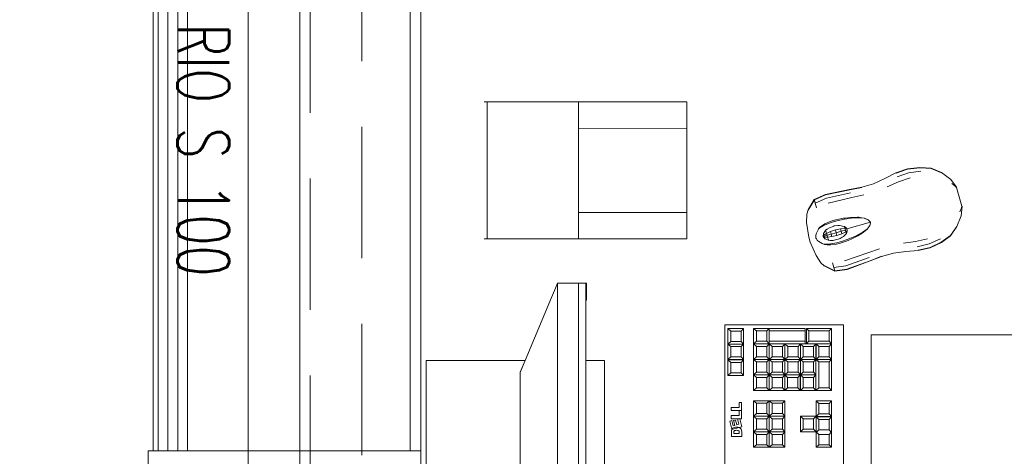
# Model space of a CAD drawing. Header units: millimetres. Extents: x 6161 to 8965, y -9035 to -5431.
# Tile 47 of 256: x 7286 to 7381, y -7927 to -7885. Entities that reach past the tile are written whole.
import ezdxf

# ---------------------------------------------------------------- set-up
doc = ezdxf.new("R2010")
doc.units = ezdxf.units.MM
doc.linetypes.add('1_VERDECKT', pattern=[15, 10, -5])
doc.linetypes.add('DASHED', pattern=[19.05, 12.7, -6.35])
for name, color, linetype, lineweight in [('2d_2_meble', 1, 'Continuous', 20), ('2d_2_WYMIAROWA', 8, 'Continuous', 18), ('CHLODNICTWO', 94, 'Continuous', 20), ('MEBLE PKN', 150, 'Continuous', 20)]:
    doc.layers.add(name, color=color, linetype=linetype, lineweight=lineweight)
doc.styles.add('JACEK_07', font='SIMPLEX.SHX', dxfattribs={"width": 0.7})

# ---------------------------------------------------------------- blocks, each defined once
blk = doc.blocks.new('*U362')
blk.add_lwpolyline([(24158.051, 19361.545), (24258.051, 19361.545), (24258.051, 19296.545), (24158.051, 19296.545), (24158.051, 19361.545)])
blk.add_lwpolyline([(24163.051, 19356.545), (24253.051, 19356.545), (24253.051, 19301.545), (24163.051, 19301.545)], close=True)
at = {"insert": (24165.113, 19354.714), "char_height": 5, "width": 296, "attachment_point": 1, "style": 'JACEK_07'}
blk.add_mtext('RIO S 100', dxfattribs=at)
blk = doc.blocks.new('WYSPA KASOWA')
for p, q in [((-375.179, 98.367), (-375.179, 51.633)), ((-374.702, 98.367), (-374.702, 51.633)), ((-373.751, 98.367), (-373.751, 51.633)), ((-372.799, 98.367), (-372.799, 51.633)), ((-371.848, 98.367), (-371.848, 51.633)), ((-350.307, 98.367), (-350.307, 51.633)), ((-349.288, 98.367), (-349.288, 76.125)), ((-349.288, 76.125), (-349.288, 70.754)), ((-349.288, 70.754), (-349.288, 60.348)), ((-349.288, 60.348), (-349.288, 47.425))]:
    blk.add_line(p, q)
at = {"color": 8, "linetype": 'DASHED'}
for points in [[(-360, 130), (0, 130), (0, -30), (-360, -30)], [(-355, 125), (-5, 125), (-5, -25), (-355, -25)]]:
    blk.add_lwpolyline(points, close=True, dxfattribs=at)
for points in [[(-292, 25.14), (-292, 62.86), (-305.716, 62.86), (-305.716, 25.14)], [(-375.653, 51.633), (-349.288, 51.633), (-349.288, 50), (-375.653, 50)]]:
    blk.add_lwpolyline(points, close=True)
at = {"layer": '2d_2_meble', "color": 252, "linetype": '1_VERDECKT', "ltscale": 0.5}
blk.add_line((-361, 0), (-361, 100), dxfattribs=at)
at = {"layer": '2d_2_WYMIAROWA'}
for p, q in [((-342.861, 85.364), (-343.143, 85.364)), ((-342.861, 85.364), (-342.861, 72.141)), ((-342.861, 85.364), (-334.04, 85.364)), ((-334.04, 82.82), (-334.04, 85.364)), ((-334.04, 85.364), (-323.549, 85.364)), ((-323.549, 85.364), (-323.549, 82.802)), ((-334.04, 82.82), (-323.549, 82.802)), ((-334.04, 82.82), (-334.04, 74.68)), ((-323.549, 82.802), (-323.549, 74.68)), ((-304.384, 77.949), (-303.308, 78.504)), ((-303.308, 78.504), (-302.186, 78.897)), ((-303.299, 78.474), (-302.177, 78.866)), ((-303.204, 78.14), (-302.079, 78.526)), ((-302.186, 78.897), (-300.988, 79.029)), ((-302.177, 78.866), (-300.98, 78.999)), ((-302.079, 78.526), (-300.887, 78.677)), ((-300.988, 79.029), (-299.907, 78.95)), ((-300.98, 78.999), (-299.9, 78.924)), ((-299.907, 78.95), (-298.905, 78.532)), ((-299.9, 78.924), (-298.899, 78.511)), ((-298.905, 78.532), (-298.01, 77.871)), ((-306.62, 77.131), (-305.478, 77.459)), ((-305.478, 77.459), (-304.384, 77.949)), ((-304.155, 77.15), (-303.064, 77.654)), ((-303.064, 77.654), (-301.937, 78.032)), ((-298.01, 77.871), (-297.441, 77.117)), ((-297.895, 77.472), (-297.568, 77.216)), ((-297.558, 77.205), (-297.568, 77.216)), ((-297.558, 77.205), (-297.467, 77.138)), ((-311.213, 75.92), (-310.118, 76.411)), ((-311.205, 75.892), (-310.11, 76.381)), ((-307.789, 76.902), (-310.118, 76.411)), ((-307.781, 76.874), (-310.11, 76.381)), ((-307.693, 76.566), (-310.017, 76.059)), ((-307.789, 76.902), (-306.62, 77.131)), ((-307.781, 76.874), (-306.612, 77.104)), ((-307.564, 76.118), (-306.401, 76.37)), ((-297.467, 77.138), (-297.457, 77.124)), ((-297.457, 77.124), (-297.441, 77.117)), ((-297.457, 77.124), (-297.438, 77.109)), ((-297.441, 77.117), (-297.438, 77.109)), ((-296.919, 75.298), (-297.438, 77.109)), ((-311.813, 74.937), (-311.213, 75.92)), ((-311.806, 74.915), (-311.205, 75.892)), ((-311.213, 75.92), (-311.205, 75.892)), ((-311.205, 75.892), (-311.116, 75.584)), ((-311.116, 75.584), (-310.017, 76.059)), ((-311.116, 75.584), (-310.988, 75.136)), ((-307.564, 76.118), (-309.883, 75.59)), ((-296.917, 75.291), (-297, 74.35)), ((-296.927, 75.276), (-296.928, 75.259)), ((-296.919, 75.298), (-296.927, 75.276)), ((-296.917, 75.291), (-296.927, 75.276)), ((-296.919, 75.298), (-296.917, 75.291)), ((-323.549, 74.68), (-334.04, 74.68)), ((-334.04, 72.141), (-334.04, 74.68)), ((-323.549, 72.141), (-323.549, 74.68)), ((-311.951, 73.697), (-311.938, 74.512)), ((-311.938, 74.512), (-311.813, 74.937)), ((-297, 74.35), (-297.409, 73.315)), ((-296.972, 75.139), (-297.114, 74.749)), ((-296.97, 75.154), (-296.972, 75.139)), ((-296.928, 75.259), (-296.97, 75.154)), ((-311.735, 72.277), (-311.951, 73.697)), ((-310.694, 73.213), (-310.488, 73.394)), ((-310.153, 73.479), (-310.67, 73.189)), ((-310.488, 73.394), (-310.23, 73.554)), ((-310.23, 73.554), (-310.187, 73.574)), ((-310.187, 73.574), (-309.679, 73.806)), ((-309.583, 73.713), (-310.153, 73.479)), ((-309.679, 73.806), (-309.398, 73.9)), ((-309.583, 73.713), (-309.034, 73.871)), ((-309.398, 73.9), (-309.136, 73.97)), ((-309.334, 73.351), (-309.278, 73.371)), ((-309.278, 73.371), (-309.248, 73.375)), ((-309.248, 73.375), (-308.93, 73.418)), ((-309.136, 73.97), (-308.55, 74.084)), ((-308.301, 74.023), (-309.034, 73.871)), ((-308.93, 73.418), (-308.824, 73.423)), ((-308.824, 73.423), (-308.774, 73.425)), ((-308.774, 73.425), (-308.306, 73.327)), ((-308.55, 74.084), (-308.395, 74.115)), ((-308.395, 74.115), (-308.232, 74.138)), ((-307.636, 74.123), (-308.301, 74.023)), ((-308.232, 74.138), (-307.714, 74.199)), ((-308.047, 73.087), (-305.769, 73.741)), ((-307.714, 74.199), (-307.519, 74.204)), ((-306.855, 74.165), (-307.636, 74.123)), ((-307.519, 74.204), (-307.02, 74.22)), ((-307.02, 74.22), (-306.91, 74.218)), ((-306.91, 74.218), (-306.594, 74.171)), ((-306.356, 74.117), (-306.855, 74.165)), ((-306.594, 74.171), (-306.381, 74.141)), ((-306.381, 74.141), (-306.016, 73.98)), ((-305.994, 73.964), (-306.356, 74.117)), ((-305.852, 73.407), (-306.076, 73.077)), ((-306.068, 73.11), (-305.841, 73.432)), ((-306.004, 73.974), (-306.016, 73.98)), ((-306.004, 73.974), (-305.994, 73.964)), ((-305.994, 73.964), (-305.825, 73.81)), ((-305.844, 73.418), (-305.852, 73.407)), ((-305.841, 73.432), (-305.844, 73.418)), ((-305.78, 73.652), (-305.841, 73.432)), ((-305.78, 73.764), (-305.825, 73.81)), ((-305.769, 73.741), (-305.78, 73.764)), ((-305.766, 73.715), (-305.78, 73.652)), ((-305.769, 73.741), (-305.766, 73.715)), ((-311.067, 72.335), (-311.055, 72.477)), ((-311.055, 72.477), (-311.039, 72.582)), ((-311.039, 72.582), (-311.008, 72.677)), ((-311.008, 72.677), (-310.839, 73.013)), ((-310.839, 73.013), (-310.802, 73.084)), ((-310.802, 73.084), (-310.694, 73.213)), ((-310.802, 73.084), (-310.67, 73.189)), ((-310.326, 72.653), (-310.346, 72.363)), ((-310.133, 72.932), (-310.326, 72.653)), ((-310.322, 72.639), (-310.326, 72.653)), ((-310.326, 72.579), (-310.321, 72.633)), ((-310.323, 72.462), (-310.324, 72.475)), ((-310.32, 72.436), (-310.323, 72.462)), ((-310.321, 72.633), (-310.322, 72.639)), ((-310.321, 72.633), (-310.28, 72.491)), ((-310.319, 72.417), (-310.32, 72.436)), ((-310.28, 72.491), (-310.032, 72.654)), ((-310.251, 72.391), (-310.28, 72.491)), ((-310.251, 72.391), (-309.979, 72.469)), ((-310.133, 72.932), (-310.118, 72.952)), ((-310.118, 72.952), (-309.958, 73.06)), ((-310.108, 72.916), (-310.032, 72.654)), ((-310.032, 72.654), (-309.642, 72.828)), ((-309.979, 72.469), (-310.032, 72.654)), ((-309.979, 72.469), (-309.572, 72.585)), ((-309.926, 72.283), (-309.979, 72.469)), ((-309.958, 73.06), (-309.748, 73.2)), ((-309.748, 73.2), (-309.397, 73.328)), ((-309.642, 72.828), (-309.167, 72.985)), ((-309.572, 72.585), (-309.642, 72.828)), ((-309.572, 72.585), (-309.092, 72.723)), ((-309.503, 72.343), (-309.572, 72.585)), ((-309.503, 72.343), (-309.017, 72.461)), ((-309.397, 73.328), (-309.334, 73.351)), ((-309.167, 72.985), (-308.682, 73.103)), ((-309.092, 72.723), (-309.167, 72.985)), ((-309.092, 72.723), (-308.612, 72.861)), ((-309.017, 72.461), (-309.092, 72.723)), ((-309.017, 72.461), (-308.543, 72.618)), ((-308.682, 73.103), (-308.259, 73.163)), ((-308.612, 72.861), (-308.682, 73.103)), ((-308.612, 72.861), (-308.205, 72.977)), ((-308.543, 72.618), (-308.612, 72.861)), ((-308.543, 72.618), (-308.152, 72.792)), ((-308.118, 72.628), (-308.392, 72.366)), ((-308.306, 73.327), (-308.284, 73.315)), ((-308.259, 73.163), (-308.306, 73.327)), ((-308.284, 73.315), (-308.096, 73.159)), ((-308.205, 72.977), (-308.259, 73.163)), ((-308.096, 73.159), (-308.259, 73.163)), ((-308.027, 73.028), (-308.205, 72.977)), ((-308.152, 72.792), (-308.205, 72.977)), ((-308.033, 72.87), (-308.152, 72.792)), ((-308.152, 72.792), (-308.109, 72.641)), ((-308.109, 72.641), (-308.118, 72.628)), ((-308.033, 72.87), (-308.109, 72.641)), ((-308.096, 73.159), (-308.047, 73.087)), ((-308.047, 73.087), (-308.027, 73.028)), ((-308.027, 73.028), (-308.033, 72.87)), ((-307.766, 72.159), (-307.149, 72.427)), ((-307.008, 72.42), (-307.175, 72.322)), ((-307.149, 72.427), (-306.465, 72.805)), ((-306.576, 72.672), (-307.008, 72.42)), ((-306.483, 72.731), (-306.576, 72.672)), ((-306.24, 72.938), (-306.483, 72.731)), ((-306.465, 72.805), (-306.068, 73.11)), ((-306.076, 73.077), (-306.24, 72.938)), ((-298.045, 72.455), (-298.921, 71.819)), ((-298.037, 72.429), (-298.912, 71.79)), ((-297.415, 73.336), (-298.045, 72.455)), ((-297.409, 73.315), (-298.037, 72.429)), ((-342.861, 72.141), (-343.143, 72.141)), ((-334.04, 72.141), (-342.861, 72.141)), ((-323.549, 72.141), (-334.04, 72.141)), ((-311.744, 72.37), (-311.735, 72.277)), ((-311.735, 72.277), (-311.604, 71.821)), ((-311.035, 70.502), (-311.604, 71.821)), ((-311.563, 71.737), (-311.604, 71.821)), ((-311.067, 72.335), (-311.061, 72.242)), ((-311.061, 72.242), (-311.058, 72.224)), ((-311.052, 72.207), (-311.058, 72.224)), ((-311.007, 72.125), (-311.052, 72.207)), ((-310.921, 72.011), (-311.007, 72.125)), ((-310.852, 71.93), (-310.921, 72.011)), ((-310.776, 71.866), (-310.852, 71.93)), ((-310.454, 71.671), (-310.776, 71.866)), ((-310.386, 71.63), (-310.454, 71.671)), ((-310.225, 71.579), (-310.386, 71.63)), ((-310.217, 71.611), (-310.386, 71.63)), ((-310.346, 72.363), (-310.176, 72.128)), ((-310.233, 72.215), (-310.279, 72.291)), ((-310.222, 72.29), (-310.251, 72.391)), ((-309.955, 71.534), (-310.225, 71.579)), ((-310.222, 72.29), (-309.926, 72.283)), ((-310.176, 72.128), (-310.222, 72.29)), ((-309.626, 71.639), (-310.217, 71.611)), ((-310.176, 72.128), (-309.938, 72.026)), ((-309.651, 71.535), (-309.955, 71.534)), ((-309.87, 71.999), (-309.938, 72.026)), ((-309.926, 72.283), (-309.503, 72.343)), ((-309.926, 72.283), (-309.851, 72.021)), ((-309.841, 71.988), (-309.87, 71.999)), ((-309.663, 71.983), (-309.841, 71.988)), ((-309.398, 71.976), (-309.663, 71.983)), ((-309.604, 71.541), (-309.651, 71.535)), ((-309.018, 71.743), (-309.626, 71.639)), ((-309.05, 71.613), (-309.604, 71.541)), ((-309.051, 72.05), (-309.398, 71.976)), ((-308.908, 72.081), (-309.051, 72.05)), ((-308.762, 71.683), (-309.05, 71.613)), ((-308.469, 71.9), (-309.018, 71.743)), ((-308.705, 72.172), (-308.908, 72.081)), ((-308.503, 71.761), (-308.762, 71.683)), ((-308.51, 72.278), (-308.705, 72.172)), ((-308.454, 72.309), (-308.51, 72.278)), ((-307.945, 71.976), (-308.503, 71.761)), ((-307.766, 72.159), (-308.469, 71.9)), ((-308.392, 72.366), (-308.454, 72.309)), ((-307.798, 72.032), (-307.945, 71.976)), ((-307.647, 72.098), (-307.798, 72.032)), ((-307.175, 72.322), (-307.647, 72.098)), ((-301.401, 71.855), (-302.593, 71.705)), ((-300.246, 72.132), (-301.401, 71.855)), ((-300.104, 71.638), (-301.262, 71.369)), ((-299.013, 72.142), (-300.104, 71.638)), ((-298.921, 71.819), (-300.006, 71.298)), ((-298.912, 71.79), (-299.998, 71.267)), ((-306.032, 70.773), (-308.278, 69.993)), ((-304.912, 71.176), (-306.032, 70.773)), ((-303.552, 70.742), (-304.694, 70.414)), ((-302.364, 70.906), (-303.552, 70.742)), ((-301.158, 71.005), (-302.364, 70.906)), ((-300.006, 71.298), (-301.166, 71.035)), ((-299.998, 71.267), (-301.158, 71.005)), ((-310.592, 69.817), (-311.035, 70.502)), ((-310.261, 69.524), (-310.592, 69.817)), ((-309.455, 69.792), (-309.327, 69.344)), ((-305.903, 70.325), (-308.143, 69.524)), ((-305.815, 70.017), (-308.051, 69.201)), ((-305.807, 69.989), (-308.042, 69.172)), ((-304.701, 70.442), (-305.815, 70.017)), ((-304.694, 70.414), (-305.807, 69.989)), ((-309.238, 69.036), (-310.267, 69.546)), ((-309.23, 69.008), (-310.261, 69.524)), ((-308.143, 69.524), (-309.327, 69.344)), ((-309.327, 69.344), (-309.238, 69.036)), ((-308.051, 69.201), (-309.238, 69.036)), ((-309.238, 69.036), (-309.23, 69.008)), ((-308.042, 69.172), (-309.23, 69.008)), ((-336.251, 67.342), (-336.044, 67.835)), ((-334.036, 67.835), (-336.044, 67.835)), ((-336.044, 67.835), (-336.044, 22.165)), ((-333.316, 67.835), (-334.036, 67.835)), ((-334.036, 22.165), (-334.036, 67.835)), ((-333.316, 66.595), (-333.316, 67.835)), ((-333.316, 67.835), (-333.266, 67.835)), ((-333.266, 67.244), (-333.266, 67.835)), ((-336.631, 66.441), (-336.251, 67.342)), ((-333.266, 66.595), (-333.266, 67.244)), ((-339.2, 60.348), (-336.631, 66.441)), ((-333.316, 66.205), (-333.316, 66.595)), ((-333.316, 66.595), (-333.266, 66.595)), ((-333.316, 66.205), (-333.266, 66.205)), ((-333.316, 66.205), (-333.316, 60.348)), ((-333.266, 66.257), (-333.266, 66.595)), ((-333.266, 66.205), (-333.266, 66.257)), ((-319.873, 63.827), (-319.873, 27.676)), ((-319.873, 63.827), (-308.373, 63.827)), ((-319.569, 63.451), (-319.298, 63.203)), ((-319.569, 63.451), (-319.569, 61.951)), ((-319.569, 63.451), (-318.069, 63.451)), ((-318.298, 63.203), (-319.298, 63.203)), ((-319.298, 63.203), (-319.298, 62.203)), ((-318.069, 63.451), (-318.298, 63.203)), ((-318.298, 62.203), (-318.298, 63.203)), ((-318.069, 63.451), (-318.069, 61.951)), ((-317.09, 63.469), (-316.818, 63.22)), ((-317.09, 63.469), (-315.59, 63.469)), ((-317.09, 63.469), (-317.09, 61.969)), ((-315.818, 63.22), (-316.818, 63.22)), ((-316.818, 63.22), (-316.818, 62.22)), ((-315.59, 63.469), (-315.818, 63.22)), ((-315.818, 62.22), (-315.818, 63.22)), ((-315.59, 63.469), (-315.59, 63.237)), ((-312.09, 63.469), (-315.59, 63.469)), ((-315.59, 63.237), (-312.09, 63.237)), ((-315.59, 63.237), (-315.59, 62.239)), ((-312.09, 63.469), (-312.09, 63.237)), ((-312.09, 63.237), (-312.09, 62.237)), ((-311.97, 63.469), (-311.74, 63.239)), ((-309.543, 63.469), (-311.97, 63.469)), ((-311.97, 63.469), (-311.97, 61.969)), ((-309.773, 63.239), (-311.74, 63.239)), ((-311.74, 63.239), (-311.74, 62.229)), ((-309.774, 62.229), (-309.773, 63.239)), ((-309.543, 63.469), (-309.773, 63.239)), ((-309.544, 61.969), (-309.543, 63.469)), ((-308.373, 27.676), (-308.373, 63.827)), ((-319.569, 61.951), (-319.298, 62.203)), ((-319.569, 61.951), (-319.298, 61.702)), ((-319.569, 61.951), (-318.069, 61.951)), ((-319.569, 61.951), (-319.569, 60.45)), ((-319.298, 62.203), (-318.298, 62.203)), ((-318.069, 61.951), (-318.298, 62.203)), ((-318.069, 61.951), (-318.298, 61.702)), ((-318.069, 61.951), (-318.069, 60.45)), ((-317.09, 61.969), (-316.818, 62.22)), ((-317.09, 61.969), (-316.818, 61.72)), ((-317.09, 61.969), (-315.59, 61.969)), ((-317.09, 61.969), (-317.09, 60.469)), ((-316.818, 62.22), (-315.818, 62.22)), ((-315.59, 61.969), (-315.818, 62.22)), ((-315.59, 61.969), (-315.818, 61.72)), ((-315.59, 61.969), (-315.59, 62.239)), ((-312.09, 62.237), (-315.59, 62.239)), ((-315.59, 61.969), (-315.59, 60.469)), ((-315.59, 61.969), (-315.569, 61.969)), ((-315.569, 61.969), (-315.298, 61.72)), ((-315.569, 61.969), (-314.069, 61.969)), ((-315.569, 61.969), (-315.569, 60.469)), ((-314.069, 61.969), (-314.298, 61.72)), ((-314.069, 61.969), (-314.069, 60.469)), ((-314.069, 61.969), (-314.052, 61.969)), ((-314.052, 61.969), (-313.78, 61.72)), ((-314.052, 61.969), (-312.552, 61.969)), ((-314.052, 61.969), (-314.052, 60.469)), ((-312.552, 61.969), (-312.78, 61.72)), ((-312.552, 61.969), (-312.552, 60.469)), ((-312.552, 61.969), (-312.28, 61.72)), ((-312.552, 61.969), (-312.09, 61.969)), ((-312.09, 61.969), (-312.09, 62.237)), ((-312.09, 61.969), (-311.97, 61.969)), ((-311.97, 61.969), (-311.74, 62.229)), ((-311.97, 61.969), (-311.052, 61.969)), ((-311.74, 62.229), (-309.774, 62.229)), ((-311.052, 61.969), (-311.28, 61.72)), ((-311.052, 61.969), (-311.052, 60.469)), ((-311.052, 61.969), (-311.044, 61.969)), ((-311.044, 61.969), (-311.044, 60.469)), ((-311.044, 61.969), (-310.773, 61.72)), ((-311.044, 61.969), (-309.544, 61.969)), ((-309.544, 61.969), (-309.774, 62.229)), ((-309.544, 61.969), (-309.773, 61.72)), ((-309.544, 61.969), (-309.544, 60.469)), ((-318.298, 61.702), (-319.298, 61.702)), ((-319.298, 61.702), (-319.298, 60.702)), ((-318.298, 60.702), (-318.298, 61.702)), ((-315.818, 61.72), (-316.818, 61.72)), ((-316.818, 61.72), (-316.818, 60.72)), ((-315.818, 60.72), (-315.818, 61.72)), ((-315.298, 61.72), (-315.298, 60.72)), ((-314.298, 61.72), (-315.298, 61.72)), ((-314.298, 60.72), (-314.298, 61.72)), ((-312.78, 61.72), (-313.78, 61.72)), ((-313.78, 61.72), (-313.78, 60.72)), ((-312.78, 60.72), (-312.78, 61.72)), ((-311.28, 61.72), (-312.28, 61.72)), ((-312.28, 61.72), (-312.28, 60.72)), ((-311.28, 60.72), (-311.28, 61.72)), ((-309.773, 61.72), (-310.773, 61.72)), ((-310.773, 61.72), (-310.773, 60.72)), ((-309.773, 60.72), (-309.773, 61.72)), ((-339.2, 60.348), (-348.756, 60.348)), ((-348.756, 60.348), (-348.756, 29.652)), ((-339.676, 59.207), (-339.2, 60.348)), ((-339.2, 60.348), (-339.667, 59.239)), ((-331.508, 60.348), (-333.316, 60.348)), ((-333.316, 29.652), (-333.316, 60.348)), ((-331.508, 29.652), (-331.508, 60.348)), ((-319.569, 60.45), (-319.298, 60.702)), ((-319.569, 60.45), (-318.069, 60.45)), ((-319.569, 60.427), (-319.298, 60.178)), ((-319.569, 60.427), (-318.069, 60.427)), ((-319.569, 60.427), (-319.569, 58.927)), ((-319.298, 60.702), (-318.298, 60.702)), ((-318.298, 60.178), (-319.298, 60.178)), ((-319.298, 60.178), (-319.298, 59.178)), ((-318.069, 60.45), (-318.298, 60.702)), ((-318.069, 60.427), (-318.298, 60.178)), ((-318.298, 59.178), (-318.298, 60.178)), ((-318.069, 60.427), (-318.069, 58.927)), ((-317.09, 60.469), (-316.818, 60.72)), ((-317.09, 60.469), (-315.59, 60.469)), ((-317.09, 60.469), (-316.818, 60.22)), ((-317.09, 60.469), (-317.09, 58.969)), ((-316.818, 60.72), (-315.818, 60.72)), ((-316.818, 60.22), (-316.818, 59.22)), ((-315.818, 60.22), (-316.818, 60.22)), ((-315.59, 60.469), (-315.818, 60.72)), ((-315.59, 60.469), (-315.818, 60.22)), ((-315.818, 59.22), (-315.818, 60.22)), ((-315.59, 60.469), (-315.59, 58.969)), ((-315.569, 60.469), (-315.298, 60.72)), ((-315.569, 60.469), (-314.069, 60.469)), ((-315.569, 60.469), (-315.298, 60.22)), ((-315.569, 60.469), (-315.569, 58.969)), ((-315.298, 60.72), (-314.298, 60.72)), ((-314.298, 60.22), (-315.298, 60.22)), ((-315.298, 60.22), (-315.298, 59.22)), ((-314.069, 60.469), (-314.298, 60.72)), ((-314.069, 60.469), (-314.298, 60.22)), ((-314.298, 59.22), (-314.298, 60.22)), ((-314.069, 60.469), (-314.069, 58.969)), ((-314.052, 60.469), (-313.78, 60.72)), ((-314.052, 60.469), (-313.78, 60.22)), ((-314.052, 60.469), (-312.552, 60.469)), ((-314.052, 58.969), (-314.052, 60.469)), ((-313.78, 60.72), (-312.78, 60.72)), ((-312.78, 60.22), (-313.78, 60.22)), ((-313.78, 60.22), (-313.78, 59.22)), ((-312.552, 60.469), (-312.78, 60.72)), ((-312.552, 60.469), (-312.78, 60.22)), ((-312.78, 59.22), (-312.78, 60.22)), ((-312.552, 60.469), (-312.28, 60.72)), ((-312.552, 60.469), (-312.28, 60.22)), ((-312.552, 60.469), (-311.052, 60.469)), ((-312.552, 60.469), (-312.552, 58.969)), ((-312.28, 60.72), (-311.28, 60.72)), ((-311.28, 60.22), (-312.28, 60.22)), ((-312.28, 60.22), (-312.28, 59.22)), ((-311.052, 60.469), (-311.28, 60.72)), ((-311.052, 60.469), (-311.28, 60.22)), ((-311.28, 59.22), (-311.28, 60.22)), ((-311.052, 60.469), (-311.044, 60.469)), ((-311.052, 58.969), (-311.052, 60.469)), ((-311.052, 60.469), (-310.782, 60.239)), ((-311.044, 60.469), (-310.773, 60.72)), ((-311.044, 60.469), (-309.544, 60.469)), ((-311.044, 60.469), (-310.782, 60.239)), ((-310.782, 57.719), (-310.782, 60.239)), ((-310.782, 60.239), (-309.764, 60.239)), ((-310.773, 60.72), (-309.773, 60.72)), ((-309.544, 60.469), (-309.773, 60.72)), ((-309.544, 60.469), (-309.764, 60.239)), ((-309.764, 60.239), (-309.764, 57.719)), ((-309.544, 60.469), (-309.544, 57.469)), ((-339.676, 59.207), (-339.667, 59.239)), ((-339.676, 59.207), (-339.676, 47.425)), ((-319.569, 58.927), (-319.298, 59.178)), ((-319.298, 59.178), (-318.298, 59.178)), ((-318.069, 58.927), (-318.298, 59.178)), ((-317.09, 58.969), (-316.818, 59.22)), ((-316.818, 59.22), (-315.818, 59.22)), ((-315.59, 58.969), (-315.818, 59.22)), ((-315.569, 58.969), (-315.298, 59.22)), ((-315.298, 59.22), (-314.298, 59.22)), ((-314.069, 58.969), (-314.298, 59.22)), ((-314.052, 58.969), (-313.78, 59.22)), ((-313.78, 59.22), (-312.78, 59.22)), ((-312.552, 58.969), (-312.78, 59.22)), ((-312.552, 58.969), (-312.28, 59.22)), ((-312.28, 59.22), (-311.28, 59.22)), ((-311.052, 58.969), (-311.28, 59.22)), ((-319.569, 58.927), (-318.069, 58.927)), ((-317.09, 58.969), (-316.818, 58.72)), ((-317.09, 58.969), (-315.59, 58.969)), ((-317.09, 58.969), (-317.09, 57.469)), ((-315.818, 58.72), (-316.818, 58.72)), ((-316.818, 58.72), (-316.818, 57.72)), ((-315.59, 58.969), (-315.818, 58.72)), ((-315.818, 57.72), (-315.818, 58.72)), ((-315.59, 58.969), (-315.59, 57.469)), ((-315.569, 58.969), (-315.298, 58.72)), ((-315.569, 58.969), (-314.069, 58.969)), ((-315.569, 58.969), (-315.569, 57.469)), ((-314.298, 58.72), (-315.298, 58.72)), ((-315.298, 58.72), (-315.298, 57.72)), ((-314.069, 58.969), (-314.298, 58.72)), ((-314.298, 57.72), (-314.298, 58.72)), ((-314.069, 58.969), (-314.069, 57.469)), ((-314.064, 58.969), (-313.792, 58.72)), ((-314.064, 58.969), (-314.052, 58.969)), ((-314.064, 58.969), (-314.064, 57.469)), ((-314.052, 58.969), (-312.564, 58.969)), ((-312.792, 58.72), (-313.792, 58.72)), ((-313.792, 58.72), (-313.792, 57.72)), ((-312.564, 58.969), (-312.792, 58.72)), ((-312.792, 57.72), (-312.792, 58.72)), ((-312.564, 58.969), (-312.552, 58.969)), ((-312.564, 58.969), (-312.564, 57.469)), ((-312.552, 58.969), (-312.28, 58.72)), ((-312.552, 58.969), (-311.052, 58.969)), ((-312.552, 58.969), (-312.552, 57.469)), ((-311.28, 58.72), (-312.28, 58.72)), ((-312.28, 58.72), (-312.28, 57.72)), ((-311.052, 58.969), (-311.28, 58.72)), ((-311.28, 57.72), (-311.28, 58.72)), ((-311.052, 57.469), (-311.052, 58.969)), ((-317.09, 57.469), (-316.818, 57.72)), ((-317.09, 57.469), (-315.59, 57.469)), ((-316.818, 57.72), (-315.818, 57.72)), ((-315.59, 57.469), (-315.818, 57.72)), ((-315.569, 57.469), (-315.298, 57.72)), ((-315.569, 57.469), (-314.069, 57.469)), ((-315.298, 57.72), (-314.298, 57.72)), ((-314.069, 57.469), (-314.298, 57.72)), ((-314.064, 57.469), (-313.792, 57.72)), ((-314.064, 57.469), (-312.564, 57.469)), ((-313.792, 57.72), (-312.792, 57.72)), ((-312.564, 57.469), (-312.792, 57.72)), ((-312.552, 57.469), (-312.28, 57.72)), ((-312.552, 57.469), (-311.052, 57.469)), ((-312.28, 57.72), (-311.28, 57.72)), ((-311.052, 57.469), (-311.28, 57.72)), ((-311.052, 57.469), (-310.782, 57.719)), ((-309.544, 57.469), (-311.052, 57.469)), ((-309.764, 57.719), (-310.782, 57.719)), ((-309.544, 57.469), (-309.764, 57.719)), ((-318.489, 55.827), (-318.489, 56.309)), ((-318.489, 56.309), (-318.243, 56.309)), ((-318.243, 56.309), (-318.243, 55.518)), ((-317.09, 56.469), (-316.818, 56.22)), ((-317.09, 56.469), (-315.59, 56.469)), ((-317.09, 56.469), (-317.09, 54.969)), ((-316.818, 56.22), (-316.818, 55.22)), ((-315.818, 56.22), (-316.818, 56.22)), ((-315.59, 56.469), (-315.818, 56.22)), ((-315.818, 55.22), (-315.818, 56.22)), ((-315.59, 56.469), (-315.59, 54.969)), ((-315.569, 56.469), (-315.298, 56.22)), ((-315.569, 56.469), (-314.069, 56.469)), ((-315.569, 56.469), (-315.569, 54.969)), ((-315.298, 56.22), (-315.298, 55.22)), ((-314.298, 56.22), (-315.298, 56.22)), ((-314.069, 56.469), (-314.298, 56.22)), ((-314.298, 55.22), (-314.298, 56.22)), ((-314.069, 56.469), (-314.069, 54.969)), ((-311.044, 56.445), (-310.773, 56.196)), ((-311.044, 56.445), (-309.544, 56.445)), ((-311.044, 56.445), (-311.044, 54.969)), ((-309.544, 56.445), (-309.773, 56.196)), ((-309.544, 56.445), (-309.544, 54.945)), ((-319.243, 55.518), (-319.243, 55.827)), ((-319.243, 55.827), (-318.489, 55.827)), ((-318.489, 55.518), (-319.243, 55.518)), ((-318.489, 55.039), (-318.489, 55.518)), ((-318.243, 55.518), (-318.489, 55.518)), ((-318.243, 55.518), (-318.243, 54.73)), ((-310.773, 56.196), (-310.773, 55.196)), ((-309.773, 56.196), (-310.773, 56.196)), ((-309.773, 55.196), (-309.773, 56.196)), ((-319.39, 54.49), (-319.184, 54.545)), ((-319.181, 53.71), (-319.39, 54.49)), ((-319.243, 54.73), (-319.243, 55.039)), ((-319.243, 55.039), (-318.489, 55.039)), ((-318.553, 54.73), (-319.243, 54.73)), ((-319.184, 54.545), (-319.05, 54.045)), ((-319.021, 54.55), (-318.824, 54.603)), ((-318.896, 54.086), (-319.021, 54.55)), ((-318.824, 54.603), (-318.699, 54.139)), ((-318.647, 54.705), (-318.553, 54.73)), ((-318.509, 54.19), (-318.647, 54.705)), ((-318.553, 54.73), (-318.428, 54.763)), ((-318.419, 54.73), (-318.553, 54.73)), ((-318.428, 54.763), (-318.419, 54.73)), ((-318.419, 54.73), (-318.21, 53.949)), ((-318.243, 54.73), (-318.419, 54.73)), ((-317.09, 54.969), (-316.818, 55.22)), ((-317.09, 54.969), (-315.59, 54.969)), ((-317.09, 54.969), (-316.818, 54.72)), ((-317.09, 54.969), (-317.09, 53.469)), ((-316.818, 55.22), (-315.818, 55.22)), ((-315.818, 54.72), (-316.818, 54.72)), ((-316.818, 54.72), (-316.818, 53.72)), ((-315.59, 54.969), (-315.818, 55.22)), ((-315.59, 54.969), (-315.818, 54.72)), ((-315.818, 53.72), (-315.818, 54.72)), ((-315.59, 54.969), (-315.59, 53.469)), ((-315.569, 54.969), (-315.298, 55.22)), ((-315.569, 54.969), (-315.298, 54.72)), ((-315.569, 54.969), (-314.069, 54.969)), ((-315.569, 54.969), (-315.569, 53.469)), ((-315.298, 55.22), (-314.298, 55.22)), ((-314.298, 54.72), (-315.298, 54.72)), ((-315.298, 54.72), (-315.298, 53.72)), ((-314.069, 54.969), (-314.298, 55.22)), ((-314.069, 54.969), (-314.298, 54.72)), ((-314.298, 53.72), (-314.298, 54.72)), ((-314.069, 54.969), (-314.069, 53.469)), ((-312.544, 54.969), (-311.044, 54.969)), ((-312.544, 54.969), (-312.273, 54.72)), ((-312.544, 53.469), (-312.544, 54.969)), ((-311.273, 54.72), (-312.273, 54.72)), ((-312.273, 54.72), (-312.273, 53.72)), ((-311.044, 54.969), (-311.273, 54.72)), ((-311.273, 53.72), (-311.273, 54.72)), ((-311.044, 54.945), (-310.773, 55.196)), ((-311.044, 54.945), (-311.044, 54.969)), ((-311.044, 54.909), (-311.044, 54.945)), ((-311.044, 54.945), (-309.544, 54.945)), ((-311.044, 54.909), (-310.773, 54.66)), ((-311.044, 54.909), (-309.544, 54.909)), ((-311.044, 53.469), (-311.044, 54.909)), ((-310.773, 55.196), (-309.773, 55.196)), ((-309.773, 54.66), (-310.773, 54.66)), ((-310.773, 54.66), (-310.773, 53.66)), ((-309.544, 54.945), (-309.773, 55.196)), ((-309.544, 54.909), (-309.773, 54.66)), ((-309.773, 53.66), (-309.773, 54.66)), ((-309.544, 54.909), (-309.544, 53.469)), ((-319.237, 53.458), (-319.228, 53.58)), ((-319.237, 52.999), (-319.237, 53.458)), ((-319.228, 53.58), (-319.2, 53.677)), ((-319.2, 53.677), (-319.181, 53.71)), ((-319.181, 53.71), (-319.156, 53.753)), ((-319.176, 53.69), (-319.181, 53.71)), ((-318.481, 53.876), (-319.176, 53.69)), ((-319.156, 53.753), (-319.095, 53.815)), ((-319.095, 53.815), (-319.02, 53.862)), ((-319.05, 54.045), (-318.896, 54.086)), ((-319.02, 53.862), (-318.934, 53.894)), ((-319.007, 53.44), (-319.011, 53.385)), ((-319.011, 53.385), (-319.011, 53.308)), ((-318.996, 53.488), (-319.007, 53.44)), ((-318.978, 53.526), (-318.996, 53.488)), ((-318.952, 53.557), (-318.978, 53.526)), ((-318.916, 53.579), (-318.952, 53.557)), ((-318.934, 53.894), (-318.84, 53.913)), ((-318.868, 53.596), (-318.916, 53.579)), ((-318.808, 53.605), (-318.868, 53.596)), ((-318.84, 53.913), (-318.741, 53.919)), ((-318.734, 53.608), (-318.808, 53.605)), ((-318.741, 53.919), (-318.598, 53.91)), ((-318.631, 53.603), (-318.734, 53.608)), ((-318.699, 54.139), (-318.509, 54.19)), ((-318.561, 53.585), (-318.631, 53.603)), ((-318.598, 53.91), (-318.492, 53.882)), ((-318.515, 53.558), (-318.561, 53.585)), ((-318.486, 53.521), (-318.515, 53.558)), ((-318.492, 53.882), (-318.481, 53.876)), ((-318.47, 53.466), (-318.486, 53.521)), ((-318.21, 53.949), (-318.481, 53.876)), ((-318.481, 53.876), (-318.411, 53.839)), ((-318.464, 53.383), (-318.47, 53.466)), ((-318.464, 53.308), (-318.464, 53.383)), ((-318.411, 53.839), (-318.344, 53.781)), ((-318.344, 53.781), (-318.294, 53.714)), ((-318.294, 53.714), (-318.264, 53.642)), ((-318.264, 53.642), (-318.244, 53.545)), ((-318.244, 53.545), (-318.237, 53.458)), ((-318.237, 53.458), (-318.237, 52.999)), ((-317.09, 53.469), (-316.818, 53.72)), ((-317.09, 53.469), (-315.59, 53.469)), ((-317.09, 53.469), (-316.818, 53.22)), ((-317.09, 53.469), (-317.09, 51.969)), ((-316.818, 53.72), (-315.818, 53.72)), ((-315.59, 53.469), (-315.818, 53.72)), ((-315.59, 53.469), (-315.818, 53.22)), ((-315.59, 53.469), (-315.59, 51.969)), ((-315.569, 53.469), (-315.298, 53.72)), ((-315.569, 53.469), (-315.298, 53.22)), ((-315.569, 53.469), (-314.069, 53.469)), ((-315.569, 53.469), (-315.569, 51.969)), ((-315.298, 53.72), (-314.298, 53.72)), ((-314.069, 53.469), (-314.298, 53.72)), ((-314.069, 53.469), (-314.298, 53.22)), ((-314.069, 53.469), (-314.069, 51.969)), ((-312.544, 53.469), (-312.273, 53.72)), ((-312.544, 53.469), (-311.044, 53.469)), ((-312.273, 53.72), (-311.273, 53.72)), ((-311.044, 53.469), (-311.273, 53.72)), ((-311.044, 53.469), (-311.044, 53.409)), ((-311.044, 53.469), (-311.012, 53.439)), ((-311.044, 53.409), (-311.012, 53.439)), ((-311.044, 53.409), (-311.044, 51.969)), ((-311.012, 53.439), (-310.773, 53.66)), ((-311.012, 53.439), (-310.773, 53.22)), ((-310.773, 53.66), (-309.773, 53.66)), ((-309.572, 53.439), (-309.773, 53.66)), ((-309.572, 53.439), (-309.773, 53.22)), ((-309.544, 53.469), (-309.572, 53.439)), ((-309.572, 53.439), (-309.544, 53.409)), ((-309.544, 53.409), (-309.544, 53.469)), ((-309.544, 53.409), (-309.544, 51.969)), ((-318.237, 52.999), (-319.237, 52.999)), ((-319.011, 53.308), (-318.464, 53.308)), ((-315.818, 53.22), (-316.818, 53.22)), ((-316.818, 53.22), (-316.818, 52.22)), ((-315.818, 52.22), (-315.818, 53.22)), ((-315.298, 53.22), (-315.298, 52.22)), ((-314.298, 53.22), (-315.298, 53.22)), ((-314.298, 52.22), (-314.298, 53.22)), ((-310.773, 53.22), (-310.773, 52.22)), ((-309.773, 53.22), (-310.773, 53.22)), ((-309.773, 52.22), (-309.773, 53.22)), ((-317.09, 51.969), (-316.818, 52.22)), ((-317.09, 51.969), (-315.59, 51.969)), ((-316.818, 52.22), (-315.818, 52.22)), ((-315.59, 51.969), (-315.818, 52.22)), ((-315.569, 51.969), (-315.298, 52.22)), ((-315.569, 51.969), (-314.069, 51.969)), ((-315.298, 52.22), (-314.298, 52.22)), ((-314.069, 51.969), (-314.298, 52.22)), ((-311.044, 51.969), (-310.773, 52.22)), ((-311.044, 51.969), (-309.544, 51.969)), ((-310.773, 52.22), (-309.773, 52.22)), ((-309.544, 51.969), (-309.773, 52.22))]:
    blk.add_line(p, q, dxfattribs=at)
at = {"color": 7, "insert": (-298.858, 44), "char_height": 6, "width": 37.71966, "attachment_point": 5, "rotation": 90, "style": 'JACEK_07'}
blk.add_mtext('POS', dxfattribs=at)

msp = doc.modelspace()

# ---------------------------------------------------------------- block references
at = {"layer": 'CHLODNICTWO', "color": 0, "rotation": 269.9999999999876}
msp.add_blockref('*U362', (-12048.928, 16279.94), dxfattribs=at)
at = {"layer": 'MEBLE PKN'}
msp.add_blockref('WYSPA KASOWA', (7673.617, -7978.112), dxfattribs=at)

doc.saveas('drawing.dxf')
